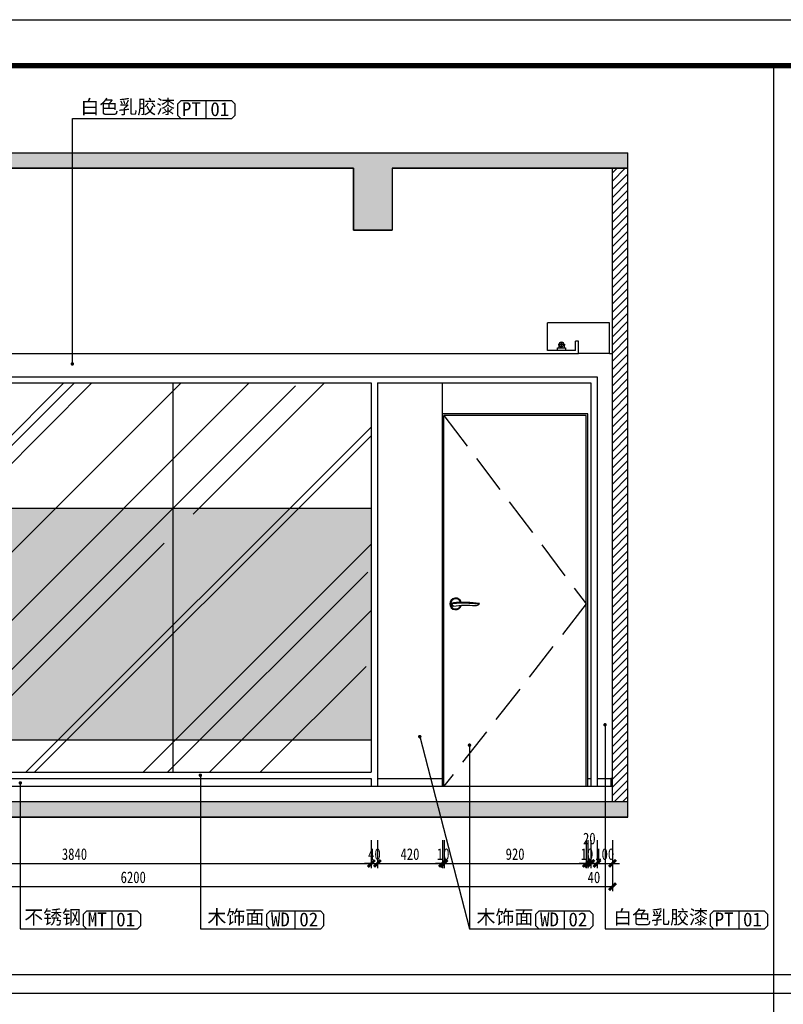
# Model space of a CAD drawing. Extents: x -20392 to -1937, y -1968 to 11268.
# Tile 3 of 6: x -16248 to -11309, y 4577 to 10950. Entities that reach past the tile are written whole.
import ezdxf

# ---------------------------------------------------------------- set-up
doc = ezdxf.new("R2010")
doc.units = 0
doc.header["$LTSCALE"] = 1000
doc.header["$MEASUREMENT"] = 0
for name, pattern in [('DASH', [0.35, 0.25, -0.1]), ('DASHED2', [0.375, 0.25, -0.125]), ('HIDDEN', [0.375, 0.25, -0.125])]:
    doc.linetypes.add(name, pattern=pattern)
for name, color, linetype in [('A-建筑-柱子、剪力墙', 251, 'Continuous'), ('C-顶棚-灯具', 4, 'Continuous'), ('D-地面-材料铺设', 251, 'Continuous'), ('E--图例', 3, 'Continuous'), ('E-图框', 100, 'Continuous'), ('E-尺寸标注', 9, 'Continuous'), ('E-文本', 7, 'Continuous'), ('Q-立面-填充', 251, 'Continuous'), ('Q-立面-墙体', 2, 'Continuous'), ('Q-立面-完成面造型线', 6, 'Continuous'), ('Q-立面-次粗线', 31, 'Continuous'), ('Q-立面-粗线', 30, 'Continuous'), ('Q-立面-细线', 8, 'Continuous')]:
    doc.layers.add(name, color=color, linetype=linetype)
doc.layers.add('A-批量打印图层', color=251, linetype='Continuous', plot=False)
doc.layers.add('图框外线', color=1, linetype='Continuous', plot=False)
doc.styles.add('CCD_DIM', font='SimSun.ttf', dxfattribs={"width": 0.8})
doc.styles.add('TXT', font='SimSun.ttf', dxfattribs={"width": 0.7})
doc.styles.add('黑体', font='SIMHEI_0.TTF')
doc.dimstyles.new('1-1', dxfattribs={"dimscale": 0, "dimtxt": 2.5, "dimasz": 1.5, "dimexe": 1, "dimexo": 1, "dimgap": 0.75, "dimtad": 1, "dimdec": 0, "dimrnd": 0.005, "dimzin": 0, "dimdsep": 46, "dimtxsty": 'CCD_DIM', "dimblk": 'ARCHTICK', "dimcen": 0.13, "dimclrd": 44, "dimclre": 44, "dimclrt": 50, "dimadec": 0, "dimazin": 0, "dimtfac": 1, "dimtdec": 0, "dimtix": 1, "dimtmove": 2, "dimatfit": 3, "dimldrblk": 'DOT', "dimfxl": 5, "dimfxlon": 1, "dimtvp": 1, "dimtolj": 1, "dimtzin": 0, "dimarcsym": 0})
doc.dimstyles.new('HAHD-1', dxfattribs={"dimscale": 0, "dimtxt": 2.5, "dimasz": 1.5, "dimexe": 1, "dimexo": 0, "dimgap": 0.3, "dimtad": 1, "dimdec": 0, "dimzin": 0, "dimdsep": 46, "dimtxsty": 'TXT', "dimblk": 'ARCHTICK', "dimcen": 0.09, "dimclrd": 8, "dimclre": 8, "dimclrt": 256, "dimadec": 0, "dimazin": 0, "dimtfac": 1, "dimtdec": 0, "dimtix": 1, "dimtofl": 0, "dimtmove": 2, "dimatfit": 3, "dimldrblk": 'DOTSMALL', "dimfxl": 5, "dimfxlon": 1, "dimtolj": 1, "dimtzin": 0, "dimarcsym": 0})

# ---------------------------------------------------------------- blocks, each defined once
blk = doc.blocks.new('_ArchTick')
at = {"color": 0, "linetype": 'ByBlock', "const_width": 0.4}
blk.add_lwpolyline([(-0.5, -0.5), (0.5, 0.5)], dxfattribs=at)
blk = doc.blocks.new('*D270')
at = {"layer": 'Defpoints', "color": 0, "linetype": 'DASHED2', "ltscale": 2000, "transparency": 16777216}
for p in [(85.93, 258.56), (213.93, 258.56), (213.93, 248.56)]:
    blk.add_point(p, dxfattribs=at)
at = {"layer": 'Q-立面-墙体', "color": 44, "linetype": 'DASHED2', "lineweight": -2, "ltscale": 2000, "transparency": 16777216}
for p, q in [((85.93, 253.56), (85.93, 247.56)), ((213.93, 253.56), (213.93, 247.56)), ((85.93, 248.56), (213.93, 248.56))]:
    blk.add_line(p, q, dxfattribs=at)
at = {"layer": 'Q-立面-墙体', "color": 44, "linetype": 'DASHED2', "lineweight": -2, "ltscale": 2000, "transparency": 16777216, "xscale": 1.500000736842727, "yscale": 1.500000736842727, "zscale": 1.500000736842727, "rotation": 180}
blk.add_blockref('_ArchTick', (85.93, 248.56), dxfattribs=at)
at = {"layer": 'Q-立面-墙体', "color": 44, "linetype": 'DASHED2', "lineweight": -2, "ltscale": 2000, "transparency": 16777216, "xscale": 1.500000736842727, "yscale": 1.500000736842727, "zscale": 1.500000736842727}
blk.add_blockref('_ArchTick', (213.93, 248.56), dxfattribs=at)
at = {"layer": 'Q-立面-墙体', "color": 50, "linetype": 'DASHED2', "ltscale": 2000, "transparency": 16777216, "insert": (149.93, 250.56), "char_height": 2.5, "attachment_point": 5, "style": 'CCD_DIM'}
blk.add_mtext('\\A1;3840', dxfattribs=at)
blk = doc.blocks.new('_Dot')
at = {"color": 0, "linetype": 'ByBlock', "lineweight": -2}
blk.add_line((-0.5, 0), (-1, 0), dxfattribs=at)
at = {"color": 0, "linetype": 'ByBlock', "const_width": 0.5}
blk.add_lwpolyline([(-0.25, 0, 1), (0.25, 0, 1)], format="xyb", close=True, dxfattribs=at)
blk = doc.blocks.new('*D271')
at = {"layer": 'Defpoints', "color": 0, "linetype": 'DASHED2', "ltscale": 2000, "transparency": 16777216}
for p in [(59.27, 258.56), (265.93, 258.56), (265.93, 243.56)]:
    blk.add_point(p, dxfattribs=at)
at = {"layer": 'Q-立面-墙体', "color": 44, "linetype": 'DASHED2', "lineweight": -2, "ltscale": 2000, "transparency": 16777216}
for p, q in [((59.27, 248.56), (59.27, 242.56)), ((265.93, 248.56), (265.93, 242.56)), ((59.27, 243.56), (265.93, 243.56))]:
    blk.add_line(p, q, dxfattribs=at)
at = {"layer": 'Q-立面-墙体', "color": 44, "linetype": 'DASHED2', "lineweight": -2, "ltscale": 2000, "transparency": 16777216, "xscale": 1.500000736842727, "yscale": 1.500000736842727, "zscale": 1.500000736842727, "rotation": 180}
blk.add_blockref('_ArchTick', (59.27, 243.56), dxfattribs=at)
at = {"layer": 'Q-立面-墙体', "color": 44, "linetype": 'DASHED2', "lineweight": -2, "ltscale": 2000, "transparency": 16777216, "xscale": 1.500000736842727, "yscale": 1.500000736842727, "zscale": 1.500000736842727}
blk.add_blockref('_ArchTick', (265.93, 243.56), dxfattribs=at)
at = {"layer": 'Q-立面-墙体', "color": 50, "linetype": 'DASHED2', "ltscale": 2000, "transparency": 16777216, "insert": (162.6, 245.56), "char_height": 2.5, "attachment_point": 5, "style": 'CCD_DIM'}
blk.add_mtext('\\A1;6200', dxfattribs=at)
blk = doc.blocks.new('A$C300D36C0')
at = {"layer": 'Q-立面-细线', "color": 31}
blk.add_lwpolyline([(22.5, 23.6, -0.055454), (163.8, 26.2, 0.277934), (192, 39.8, 0.053614), (22.5, 44.6, 1.03945)], format="xyb", close=True, dxfattribs=at)
at = {"layer": 'Q-立面-细线'}
blk.add_lwpolyline([(22.5, 23.6, -0.945007), (23.8, 41.7, -0.058417), (181.5, 37.3, 0.046954), (189.8, 36.8, 0.046954)], format="xyb", dxfattribs=at)
at = {"layer": 'Q-立面-细线', "color": 31}
blk.add_arc((37.5, 37.5), 37.5, 14.63473, 345.56541, dxfattribs=at)
at = {"layer": 'Q-立面-细线'}
blk.add_arc((37.5, 37.5), 33, 16.54102, 343.09635, dxfattribs=at)
blk = doc.blocks.new('A$C7DEE423E')
at = {"layer": 'Q-立面-次粗线'}
for p, q in [((-2855.6, 1046.9), (-1915.6, 1046.9)), ((-2855.6, -1363.1), (-2855.6, 1046.9)), ((-2845.6, 1036.9), (-1925.6, 1036.9)), ((-2845.6, -1363.1), (-2845.6, 1036.9)), ((-1925.6, -1363.1), (-1925.6, 1036.9)), ((-1915.6, -1363.1), (-1915.6, 1046.9)), ((-2855.6, -1363.1), (-2855.6, 1016.9)), ((-1915.6, -1363.1), (-1915.6, 1016.9))]:
    blk.add_line(p, q, dxfattribs=at)
at = {"layer": 'Q-立面-细线', "linetype": 'DASH'}
for p, q in [((-1925.6, 1036.9), (-2845.6, -183.1)), ((-2845.6, -183.1), (-1925.6, -1363.1))]:
    blk.add_line(p, q, dxfattribs=at)
at = {"extrusion": (0, 0, -1), "zscale": -1}
blk.add_blockref('A$C300D36C0', (1963.6, -220.6), dxfattribs=at)
blk = doc.blocks.new('fagfagaga')
at = {"layer": 'C-顶棚-灯具', "color": 8, "ltscale": 2}
for p, q in [((340149.6, -238852.2), (340104.5, -238852.2)), ((340126.5, -238869.1), (340126.5, -238831.9))]:
    blk.add_line(p, q, dxfattribs=at)
at = {"layer": 'C-顶棚-灯具', "color": 4, "ltscale": 2}
for p, q in [((340109.3, -238851.3), (340109.3, -238871.9)), ((340143, -238851.3), (340143, -238871.9)), ((340101.5, -238871.9), (340151.5, -238871.9)), ((340101.5, -238889), (340101.5, -238871.9)), ((340151.5, -238889), (340101.5, -238889)), ((340151.5, -238871.9), (340151.5, -238889))]:
    blk.add_line(p, q, dxfattribs=at)
blk.add_ellipse((340126.2, -238851.3), major_axis=(-11.9, 11.9), ratio=1, start_param=3.871223, end_param=7.124352, dxfattribs=at)
at = {"layer": 'C-顶棚-灯具', "color": 8, "ltscale": 2}
blk.add_ellipse((340126.2, -238851.3), major_axis=(9.74, 9.74), ratio=1, start_param=5.497787, end_param=11.780972, dxfattribs=at)
blk = doc.blocks.new('*D244')
at = {"layer": 'Defpoints', "color": 0, "linetype": 'DASHED2', "ltscale": 2000, "transparency": 16777216}
for p in [(213.93, 265.23), (215.26, 265.23), (215.26, 248.56)]:
    blk.add_point(p, dxfattribs=at)
at = {"layer": 'Q-立面-墙体', "color": 44, "linetype": 'DASHED2', "lineweight": -2, "ltscale": 2000, "transparency": 16777216}
for p, q in [((213.93, 253.56), (213.93, 247.56)), ((215.26, 253.56), (215.26, 247.56)), ((213.93, 248.56), (212.43, 248.56)), ((213.93, 248.56), (215.26, 248.56)), ((215.26, 248.56), (216.76, 248.56))]:
    blk.add_line(p, q, dxfattribs=at)
at = {"layer": 'Q-立面-墙体', "color": 44, "linetype": 'DASHED2', "lineweight": -2, "ltscale": 2000, "transparency": 16777216, "xscale": 1.500000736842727, "yscale": 1.500000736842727, "zscale": 1.500000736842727}
blk.add_blockref('_ArchTick', (213.93, 248.56), dxfattribs=at)
at = {"layer": 'Q-立面-墙体', "color": 44, "linetype": 'DASHED2', "lineweight": -2, "ltscale": 2000, "transparency": 16777216, "xscale": 1.500000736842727, "yscale": 1.500000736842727, "zscale": 1.500000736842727, "rotation": 180}
blk.add_blockref('_ArchTick', (215.26, 248.56), dxfattribs=at)
at = {"layer": 'Q-立面-墙体', "color": 50, "linetype": 'DASHED2', "ltscale": 2000, "transparency": 16777216, "insert": (214.6, 250.56), "char_height": 2.5, "attachment_point": 5, "style": 'CCD_DIM'}
blk.add_mtext('\\A1;40', dxfattribs=at)
blk = doc.blocks.new('*D245')
at = {"layer": 'Defpoints', "color": 0, "linetype": 'DASHED2', "ltscale": 2000, "transparency": 16777216}
for p in [(215.26, 265.23), (229.26, 265.23), (229.26, 248.56)]:
    blk.add_point(p, dxfattribs=at)
at = {"layer": 'Q-立面-墙体', "color": 44, "linetype": 'DASHED2', "lineweight": -2, "ltscale": 2000, "transparency": 16777216}
for p, q in [((215.26, 253.56), (215.26, 247.56)), ((229.26, 253.56), (229.26, 247.56)), ((215.26, 248.56), (229.26, 248.56))]:
    blk.add_line(p, q, dxfattribs=at)
at = {"layer": 'Q-立面-墙体', "color": 44, "linetype": 'DASHED2', "lineweight": -2, "ltscale": 2000, "transparency": 16777216, "xscale": 1.500000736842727, "yscale": 1.500000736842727, "zscale": 1.500000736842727, "rotation": 180}
blk.add_blockref('_ArchTick', (215.26, 248.56), dxfattribs=at)
at = {"layer": 'Q-立面-墙体', "color": 44, "linetype": 'DASHED2', "lineweight": -2, "ltscale": 2000, "transparency": 16777216, "xscale": 1.500000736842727, "yscale": 1.500000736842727, "zscale": 1.500000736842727}
blk.add_blockref('_ArchTick', (229.26, 248.56), dxfattribs=at)
at = {"layer": 'Q-立面-墙体', "color": 50, "linetype": 'DASHED2', "ltscale": 2000, "transparency": 16777216, "insert": (222.26, 250.56), "char_height": 2.5, "attachment_point": 5, "style": 'CCD_DIM'}
blk.add_mtext('\\A1;420', dxfattribs=at)
blk = doc.blocks.new('*D246')
at = {"layer": 'Defpoints', "color": 0, "linetype": 'DASHED2', "ltscale": 2000, "transparency": 16777216}
for p in [(229.26, 265.23), (229.6, 265.23), (229.6, 248.56)]:
    blk.add_point(p, dxfattribs=at)
at = {"layer": 'Q-立面-墙体', "color": 44, "linetype": 'DASHED2', "lineweight": -2, "ltscale": 2000, "transparency": 16777216}
for p, q in [((229.26, 253.56), (229.26, 247.56)), ((229.6, 253.56), (229.6, 247.56)), ((229.26, 248.56), (227.76, 248.56)), ((229.26, 248.56), (229.6, 248.56)), ((229.6, 248.56), (231.1, 248.56))]:
    blk.add_line(p, q, dxfattribs=at)
at = {"layer": 'Q-立面-墙体', "color": 44, "linetype": 'DASHED2', "lineweight": -2, "ltscale": 2000, "transparency": 16777216, "xscale": 1.500000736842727, "yscale": 1.500000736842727, "zscale": 1.500000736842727}
blk.add_blockref('_ArchTick', (229.26, 248.56), dxfattribs=at)
at = {"layer": 'Q-立面-墙体', "color": 44, "linetype": 'DASHED2', "lineweight": -2, "ltscale": 2000, "transparency": 16777216, "xscale": 1.500000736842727, "yscale": 1.500000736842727, "zscale": 1.500000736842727, "rotation": 180}
blk.add_blockref('_ArchTick', (229.6, 248.56), dxfattribs=at)
at = {"layer": 'Q-立面-墙体', "color": 50, "linetype": 'DASHED2', "ltscale": 2000, "transparency": 16777216, "insert": (229.43, 250.56), "char_height": 2.5, "attachment_point": 5, "style": 'CCD_DIM'}
blk.add_mtext('\\A1;10', dxfattribs=at)
blk = doc.blocks.new('*D247')
at = {"layer": 'Defpoints', "color": 0, "linetype": 'DASHED2', "ltscale": 2000, "transparency": 16777216}
for p in [(229.6, 265.23), (260.26, 265.23), (260.26, 248.56)]:
    blk.add_point(p, dxfattribs=at)
at = {"layer": 'Q-立面-墙体', "color": 44, "linetype": 'DASHED2', "lineweight": -2, "ltscale": 2000, "transparency": 16777216}
for p, q in [((229.6, 253.56), (229.6, 247.56)), ((260.26, 253.56), (260.26, 247.56)), ((229.6, 248.56), (260.26, 248.56))]:
    blk.add_line(p, q, dxfattribs=at)
at = {"layer": 'Q-立面-墙体', "color": 44, "linetype": 'DASHED2', "lineweight": -2, "ltscale": 2000, "transparency": 16777216, "xscale": 1.500000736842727, "yscale": 1.500000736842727, "zscale": 1.500000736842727, "rotation": 180}
blk.add_blockref('_ArchTick', (229.6, 248.56), dxfattribs=at)
at = {"layer": 'Q-立面-墙体', "color": 44, "linetype": 'DASHED2', "lineweight": -2, "ltscale": 2000, "transparency": 16777216, "xscale": 1.500000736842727, "yscale": 1.500000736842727, "zscale": 1.500000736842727}
blk.add_blockref('_ArchTick', (260.26, 248.56), dxfattribs=at)
at = {"layer": 'Q-立面-墙体', "color": 50, "linetype": 'DASHED2', "ltscale": 2000, "transparency": 16777216, "insert": (244.93, 250.56), "char_height": 2.5, "attachment_point": 5, "style": 'CCD_DIM'}
blk.add_mtext('\\A1;920', dxfattribs=at)
blk = doc.blocks.new('*D248')
at = {"layer": 'Defpoints', "color": 0, "linetype": 'DASHED2', "ltscale": 2000, "transparency": 16777216}
for p in [(260.26, 265.23), (260.6, 265.23), (260.6, 248.56)]:
    blk.add_point(p, dxfattribs=at)
at = {"layer": 'Q-立面-墙体', "color": 44, "linetype": 'DASHED2', "lineweight": -2, "ltscale": 2000, "transparency": 16777216}
for p, q in [((260.26, 253.56), (260.26, 247.56)), ((260.6, 253.56), (260.6, 247.56)), ((260.26, 248.56), (258.76, 248.56)), ((260.26, 248.56), (260.6, 248.56)), ((260.6, 248.56), (262.1, 248.56))]:
    blk.add_line(p, q, dxfattribs=at)
at = {"layer": 'Q-立面-墙体', "color": 44, "linetype": 'DASHED2', "lineweight": -2, "ltscale": 2000, "transparency": 16777216, "xscale": 1.500000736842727, "yscale": 1.500000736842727, "zscale": 1.500000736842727}
blk.add_blockref('_ArchTick', (260.26, 248.56), dxfattribs=at)
at = {"layer": 'Q-立面-墙体', "color": 44, "linetype": 'DASHED2', "lineweight": -2, "ltscale": 2000, "transparency": 16777216, "xscale": 1.500000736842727, "yscale": 1.500000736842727, "zscale": 1.500000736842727, "rotation": 180}
blk.add_blockref('_ArchTick', (260.6, 248.56), dxfattribs=at)
at = {"layer": 'Q-立面-墙体', "color": 50, "linetype": 'DASHED2', "ltscale": 2000, "transparency": 16777216, "insert": (260.43, 250.56), "char_height": 2.5, "attachment_point": 5, "style": 'CCD_DIM'}
blk.add_mtext('\\A1;10', dxfattribs=at)
blk = doc.blocks.new('*D249')
at = {"layer": 'Defpoints', "color": 0, "linetype": 'DASHED2', "ltscale": 2000, "transparency": 16777216}
for p in [(260.6, 265.23), (261.26, 265.23), (261.26, 248.56)]:
    blk.add_point(p, dxfattribs=at)
at = {"layer": 'Q-立面-墙体', "color": 44, "linetype": 'DASHED2', "lineweight": -2, "ltscale": 2000, "transparency": 16777216}
for p, q in [((260.6, 253.56), (260.6, 247.56)), ((261.26, 253.56), (261.26, 247.56)), ((260.6, 248.56), (259.1, 248.56)), ((260.6, 248.56), (261.26, 248.56)), ((261.26, 248.56), (262.76, 248.56))]:
    blk.add_line(p, q, dxfattribs=at)
at = {"layer": 'Q-立面-墙体', "color": 44, "linetype": 'DASHED2', "lineweight": -2, "ltscale": 2000, "transparency": 16777216, "xscale": 1.500000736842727, "yscale": 1.500000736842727, "zscale": 1.500000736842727}
blk.add_blockref('_ArchTick', (260.6, 248.56), dxfattribs=at)
at = {"layer": 'Q-立面-墙体', "color": 44, "linetype": 'DASHED2', "lineweight": -2, "ltscale": 2000, "transparency": 16777216, "xscale": 1.500000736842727, "yscale": 1.500000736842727, "zscale": 1.500000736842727, "rotation": 180}
blk.add_blockref('_ArchTick', (261.26, 248.56), dxfattribs=at)
at = {"layer": 'Q-立面-墙体', "color": 50, "linetype": 'DASHED2', "ltscale": 2000, "transparency": 16777216, "insert": (260.93, 253.93), "char_height": 2.5, "attachment_point": 5, "style": 'CCD_DIM'}
blk.add_mtext('\\A1;20', dxfattribs=at)
blk = doc.blocks.new('*D250')
at = {"layer": 'Defpoints', "color": 0, "linetype": 'DASHED2', "ltscale": 2000, "transparency": 16777216}
for p in [(261.26, 265.23), (262.6, 265.23), (262.6, 248.56)]:
    blk.add_point(p, dxfattribs=at)
at = {"layer": 'Q-立面-墙体', "color": 44, "linetype": 'DASHED2', "lineweight": -2, "ltscale": 2000, "transparency": 16777216}
for p, q in [((261.26, 253.56), (261.26, 247.56)), ((262.6, 253.56), (262.6, 247.56)), ((261.26, 248.56), (259.76, 248.56)), ((261.26, 248.56), (262.6, 248.56)), ((262.6, 248.56), (264.1, 248.56))]:
    blk.add_line(p, q, dxfattribs=at)
at = {"layer": 'Q-立面-墙体', "color": 44, "linetype": 'DASHED2', "lineweight": -2, "ltscale": 2000, "transparency": 16777216, "xscale": 1.500000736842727, "yscale": 1.500000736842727, "zscale": 1.500000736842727}
blk.add_blockref('_ArchTick', (261.26, 248.56), dxfattribs=at)
at = {"layer": 'Q-立面-墙体', "color": 44, "linetype": 'DASHED2', "lineweight": -2, "ltscale": 2000, "transparency": 16777216, "xscale": 1.500000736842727, "yscale": 1.500000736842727, "zscale": 1.500000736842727, "rotation": 180}
blk.add_blockref('_ArchTick', (262.6, 248.56), dxfattribs=at)
at = {"layer": 'Q-立面-墙体', "color": 50, "linetype": 'DASHED2', "ltscale": 2000, "transparency": 16777216, "insert": (261.93, 245.55), "char_height": 2.5, "attachment_point": 5, "style": 'CCD_DIM'}
blk.add_mtext('\\A1;40', dxfattribs=at)
blk = doc.blocks.new('*D251')
at = {"layer": 'Defpoints', "color": 0, "linetype": 'DASHED2', "ltscale": 2000, "transparency": 16777216}
for p in [(262.6, 265.23), (265.93, 265.23), (265.93, 248.56)]:
    blk.add_point(p, dxfattribs=at)
at = {"layer": 'Q-立面-墙体', "color": 44, "linetype": 'DASHED2', "lineweight": -2, "ltscale": 2000, "transparency": 16777216}
for p, q in [((262.6, 253.56), (262.6, 247.56)), ((265.93, 253.56), (265.93, 247.56)), ((262.6, 248.56), (261.1, 248.56)), ((262.6, 248.56), (265.93, 248.56)), ((265.93, 248.56), (267.43, 248.56))]:
    blk.add_line(p, q, dxfattribs=at)
at = {"layer": 'Q-立面-墙体', "color": 44, "linetype": 'DASHED2', "lineweight": -2, "ltscale": 2000, "transparency": 16777216, "xscale": 1.500000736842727, "yscale": 1.500000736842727, "zscale": 1.500000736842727}
blk.add_blockref('_ArchTick', (262.6, 248.56), dxfattribs=at)
at = {"layer": 'Q-立面-墙体', "color": 44, "linetype": 'DASHED2', "lineweight": -2, "ltscale": 2000, "transparency": 16777216, "xscale": 1.500000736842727, "yscale": 1.500000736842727, "zscale": 1.500000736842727, "rotation": 180}
blk.add_blockref('_ArchTick', (265.93, 248.56), dxfattribs=at)
at = {"layer": 'Q-立面-墙体', "color": 50, "linetype": 'DASHED2', "ltscale": 2000, "transparency": 16777216, "insert": (264.26, 250.56), "char_height": 2.5, "attachment_point": 5, "style": 'CCD_DIM'}
blk.add_mtext('\\A1;100', dxfattribs=at)
blk = doc.blocks.new('fsfsgdggdg')
at = {"layer": 'E--图例', "color": 3}
blk.add_line((4.83, 1.5), (4.83, -1.5), dxfattribs=at)
blk.add_line((4.83, 1.5), (4.83, -1.5), dxfattribs=at)
blk.add_lwpolyline([(0, 0.95), (0, -0.95), (0.55, -1.5), (9.2, -1.5), (9.75, -0.95), (9.75, 0.95), (9.2, 1.5), (0.55, 1.5)], close=True, dxfattribs=at)
blk = doc.blocks.new('0')
at = {"layer": 'A-建筑-柱子、剪力墙'}
h = blk.add_hatch(color=256, dxfattribs=at)
h.dxf.hatch_style = 1
h.paths.add_polyline_path([(269.263, 401.892), (55.932, 401.892), (55.932, 398.559), (67.599, 398.559), (67.599, 375.226), (79.265, 375.226), (79.265, 398.559), (210.097, 398.559), (210.097, 385.225), (218.43, 385.225), (218.43, 398.559), (269.263, 398.559)])
h = blk.add_hatch(color=256, dxfattribs=at)
h.dxf.hatch_style = 1
h.paths.add_polyline_path([(269.263, 261.893), (55.932, 261.893), (55.932, 258.56), (269.263, 258.56)])
at = {"layer": 'Q-立面-填充'}
h = blk.add_hatch(dxfattribs=at)
h.set_pattern_fill('ANSI31', color=256, scale=0.33333)
h.set_pattern_definition([(45, (5103.8516, 16931.6161), (-0.8838742, 0.8838742), [])])
h.paths.add_polyline_path([(269.263, 398.559), (265.93, 398.559), (265.93, 261.893), (269.263, 261.893)])
at = {"layer": 'Q-立面-填充', "linetype": 'DASHED2', "ltscale": 2000}
h = blk.add_hatch(dxfattribs=at)
h.set_pattern_fill('AR-RROOF', color=256, scale=26.666387, angle=45, style=0)
h.set_pattern_definition([(45, (5103.296, 16931.616), (22.62718, 60.339145), [399.9958, -53.33277, 133.33193, -26.6664]), (45, (5118.946, 16966.123), (-43.93444, 6.222474), [79.99916, -8.7999, 159.99832, -19.9998]), (45, (5096.696, 16957.072), (85.417602, 110.68462), [213.3311, -37.33294, 106.66555, -26.66639])])
h.paths.add_polyline_path([(213.931, 325.226), (85.598, 325.226), (85.598, 275.227), (213.931, 275.227)])
h.paths.add_polyline_path([(213.931, 352.226), (85.598, 352.226), (85.598, 325.226), (213.931, 325.226)])
h.paths.add_polyline_path([(213.931, 275.227), (85.598, 275.227), (85.598, 268.227), (213.931, 268.227)])
at = {"layer": 'Q-立面-细线'}
h = blk.add_hatch(dxfattribs=at)
h.set_pattern_fill('AR-SAND', color=256, scale=1.333319, style=0)
h.set_pattern_definition([(37.5, (34499.52, 22299.9534), (-0.08399026, 2.56907139), [0, -2.02664539, 0, -2.26664287, 0, -2.16664392]), (7.5, (34499.52, 22299.9534), (2.3596775, 3.76282192), [0, -1.09332186, 0, -1.82664749, 0, -0.69999265]), (327.5, (34497.88, 22299.9534), (4.15214556, 0.00754533), [0, -0.66665967, 0, -2.3999748, 0, -3.13330044]), (317.5, (34497.88, 22299.9534), (4.00812673, 1.1702218), [0, -0.33332983, 0, -1.57331682, 0, -1.7999811])])
h.paths.add_polyline_path([(213.931, 325.226), (85.598, 325.226), (85.598, 275.227), (213.931, 275.227)])
at = {"color": 3}
for p, q in [((300.747, 25.07), (300.747, 420.707)), ((22.485, 224.606), (281.283, 224.606)), ((281.283, 224.606), (540.081, 224.606)), ((22.485, 220.606), (281.283, 220.606)), ((281.283, 220.606), (540.081, 220.606))]:
    blk.add_line(p, q, dxfattribs=at)
at = {"layer": 'A-批量打印图层'}
blk.add_lwpolyline([(10.545, 430.606), (604.545, 430.606), (604.545, 10.606), (10.545, 10.606)], close=True, dxfattribs=at)
at = {"layer": 'E-图框', "color": 4, "const_width": 1.131}
blk.add_lwpolyline([(21.919, 420.707), (594.646, 420.707), (594.646, 20.505), (21.919, 20.505)], close=True, dxfattribs=at)
at = {"layer": 'Q-立面-墙体', "ltscale": 0.5}
for p, q in [((55.932, 401.892, 0.23), (269.263, 401.892, 0.23)), ((79.265, 398.559, 0.23), (210.097, 398.559, 0.23)), ((210.097, 398.559, 0.23), (210.097, 385.225, 0.23)), ((218.43, 398.559, 0.23), (218.43, 385.225, 0.23)), ((218.43, 398.559, 0.23), (269.263, 398.559, 0.23)), ((210.097, 385.225, 0.23), (218.43, 385.225, 0.23)), ((55.932, 261.893, 0.23), (269.263, 261.893, 0.23)), ((55.932, 258.56, 0.23), (269.263, 258.56, 0.23))]:
    blk.add_line(p, q, dxfattribs=at)
at = {"layer": 'Q-立面-墙体', "linetype": 'HIDDEN', "ltscale": 2000}
for p, q in [((269.263, 258.56, 0.23), (269.263, 401.892, 0.23)), ((265.93, 261.893, 0.23), (265.93, 398.559, 0.23))]:
    blk.add_line(p, q, dxfattribs=at)
at = {"layer": 'Q-立面-墙体', "elevation": 0.23}
for points in [[(55.932, 398.559), (55.932, 401.892), (269.263, 401.892)], [(269.263, 398.559), (218.43, 398.559), (218.43, 385.225), (210.097, 385.225), (210.097, 398.559), (79.265, 398.559), (79.265, 375.226), (67.599, 375.226), (67.599, 398.559), (55.932, 398.559), (55.932, 258.56)], [(269.263, 258.56), (55.932, 258.56), (55.932, 261.893), (269.263, 261.893)]]:
    blk.add_lwpolyline(points, dxfattribs=at)
at = {"layer": 'Q-立面-完成面造型线'}
for p, q in [((265.263, 365.226, 0.23), (251.93, 365.226, 0.23)), ((251.93, 359.226, 0.23), (251.93, 365.226, 0.23)), ((265.263, 358.559, 0.23), (265.263, 365.226, 0.23)), ((258.597, 361.226, 0.23), (257.93, 361.226, 0.23)), ((257.93, 359.226, 0.23), (257.93, 361.226, 0.23)), ((258.597, 358.559, 0.23), (258.597, 361.226, 0.23)), ((257.93, 359.226, 0.23), (251.93, 359.226, 0.23)), ((91.598, 358.559, 0.23), (258.597, 358.559, 0.23)), ((265.263, 358.559, 0.23), (265.93, 358.559, 0.23)), ((59.265, 265.227, 0.23), (265.93, 265.227, 0.23))]:
    blk.add_line(p, q, dxfattribs=at)
at = {"layer": 'Q-立面-完成面造型线', "elevation": 0.23}
blk.add_lwpolyline([(265.93, 266.893), (265.597, 266.893), (265.597, 265.227)], dxfattribs=at)
at = {"layer": 'Q-立面-次粗线'}
for p, q in [((215.264, 266.893, 0.23), (229.264, 266.893, 0.23)), ((260.597, 266.893, 0.23), (261.263, 266.893, 0.23)), ((262.597, 266.893, 0.23), (265.597, 266.893, 0.23))]:
    blk.add_line(p, q, dxfattribs=at)
at = {"layer": 'Q-立面-粗线'}
for p, q in [((84.265, 353.559, 0.23), (262.597, 353.559, 0.23)), ((262.597, 353.559, 0.23), (262.597, 265.227, 0.23)), ((85.598, 352.226, 0.23), (213.931, 352.226, 0.23)), ((213.931, 352.226, 0.23), (213.931, 268.227, 0.23)), ((215.264, 352.226, 0.23), (215.264, 265.227, 0.23)), ((215.264, 352.226, 0.23), (261.263, 352.226, 0.23)), ((261.263, 352.226, 0.23), (261.263, 265.227, 0.23)), ((85.598, 268.227, 0.23), (213.931, 268.227, 0.23)), ((84.265, 266.893, 0.23), (213.931, 266.893, 0.23)), ((213.931, 266.893, 0.23), (213.931, 265.227, 0.23))]:
    blk.add_line(p, q, dxfattribs=at)
at = {"layer": 'Q-立面-细线', "linetype": 'DASHED2', "ltscale": 2000}
for p, q in [((265.263, 358.559, 0.23), (258.597, 358.559, 0.23)), ((171.153, 352.226, 0.23), (171.153, 268.227, 0.23))]:
    blk.add_line(p, q, dxfattribs=at)
at = {"layer": 'Q-立面-细线'}
for p, q in [((229.264, 345.559, 0.23), (229.264, 352.226, 0.23)), ((85.598, 325.226, 0.23), (213.931, 325.226, 0.23)), ((85.598, 275.227, 0.23), (213.931, 275.227, 0.23))]:
    blk.add_line(p, q, dxfattribs=at)
at = {"layer": '图框外线', "color": 1}
blk.add_lwpolyline([(10.606, 430.606), (604.545, 430.606), (604.545, 10.606), (10.606, 10.606)], close=True, dxfattribs=at)
blk.add_lwpolyline([(10.606, 430.606), (604.545, 430.606), (604.545, 10.606), (10.606, 10.606)], close=True, dxfattribs=at)
blk.add_lwpolyline([(10.606, 430.606), (604.545, 430.606), (604.545, 10.606), (10.606, 10.606)], close=True, dxfattribs=at)
at = {"layer": 'D-地面-材料铺设', "xscale": 1.272857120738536, "yscale": 1.272857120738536, "zscale": 1.272857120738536}
for p in [(172.131, 411.192), (151.832, 236.362), (191.317, 236.362), (249.345, 236.362), (286.987, 236.362)]:
    blk.add_blockref('fsfsgdggdg', p, dxfattribs=at)
at = {"layer": 'Q-立面-填充', "xscale": 0.03333298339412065, "yscale": 0.03333298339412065, "zscale": 0.03333298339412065}
blk.add_blockref('fagfagaga', (-11082.5, 8322.108, 0.23), dxfattribs=at)
at = {"layer": 'Q-立面-墙体', "linetype": 'HIDDEN', "ltscale": 2000, "xscale": -0.03333298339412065, "yscale": 0.03333298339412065, "zscale": 0.03333298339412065}
blk.add_blockref('A$C7DEE423E', (165.41, 310.662, 0.23), dxfattribs=at)
at = {"layer": 'E-文本', "char_height": 3, "style": '黑体'}
for s, insert, width, attachment_point in [('\\pt57;白色乳胶漆', (171.669, 413.311), 53.81883, 3), ('PT 01', (173.095, 412.811), 68.50368, 1), ('\\pt57;不锈钢', (151.37, 238.48), 53.81883, 3), ('MT 01', (152.796, 237.981), 68.50368, 1), ('\\pt57;木饰面', (190.855, 238.48), 53.81883, 3), ('WD 02', (192.28, 237.981), 68.50368, 1), ('\\pt57;木饰面', (248.883, 238.48), 53.81883, 3), ('WD 02', (250.308, 237.981), 68.50368, 1), ('\\pt57;白色乳胶漆', (286.525, 238.48), 53.81883, 3), ('PT 01', (287.95, 237.981), 68.50368, 1)]:
    blk.add_mtext(s, dxfattribs=dict(at, insert=insert, width=width, attachment_point=attachment_point))
at = {"layer": 'Q-立面-墙体', "linetype": 'DASHED2', "ltscale": 2000}
for base, p1, p2, picture, middle in [((215.264, 248.56, 0.23), (213.931, 265.227, 0.23), (215.264, 265.227, 0.23), '*D244', (214.597, 250.56, 0.23)), ((229.264, 248.56, 0.23), (215.264, 265.227, 0.23), (229.264, 265.227, 0.23), '*D245', (222.264, 250.56, 0.23)), ((229.597, 248.56, 0.23), (229.264, 265.227, 0.23), (229.597, 265.227, 0.23), '*D246', (229.43, 250.56, 0.23)), ((260.263, 248.56, 0.23), (229.597, 265.227, 0.23), (260.263, 265.227, 0.23), '*D247', (244.93, 250.56, 0.23)), ((260.597, 248.56, 0.23), (260.263, 265.227, 0.23), (260.597, 265.227, 0.23), '*D248', (260.43, 250.56, 0.23)), ((265.93, 248.56, 0.23), (262.597, 265.227, 0.23), (265.93, 265.227, 0.23), '*D251', (264.263, 250.56, 0.23)), ((265.93, 243.56, 0.23), (59.265, 258.56, 0.23), (265.93, 258.56, 0.23), '*D271', (162.598, 245.56, 0.23)), ((213.931, 248.56, 0.23), (85.932, 258.56, 0.23), (213.931, 258.56, 0.23), '*D270', (149.931, 250.56, 0.23))]:
    dim = blk.add_linear_dim(base=base, p1=p1, p2=p2, dimstyle='1-1', override={"dimscale": 1, "dimlfac": 30.000315}, dxfattribs=at)
    dim.commit()
    dim.dimension.update_dxf_attribs({"geometry": picture, "text_midpoint": middle})
for base, p1, p2, picture, middle in [((261.263, 248.56, 0.23), (260.597, 265.227, 0.23), (261.263, 265.227, 0.23), '*D249', (260.93, 253.933, 0.23)), ((262.597, 248.56, 0.23), (261.263, 265.227, 0.23), (262.597, 265.227, 0.23), '*D250', (261.93, 245.552, 0.23))]:
    dim = blk.add_linear_dim(base=base, p1=p1, p2=p2, dimstyle='1-1', override={"dimscale": 1, "dimlfac": 30.000315}, dxfattribs=at)
    dim.commit()
    dim.dimension.update_dxf_attribs({"geometry": picture, "text_midpoint": middle, "dimtype": 160})
at = {"layer": 'E-尺寸标注'}
for points in [[(149.468, 356.329), (149.468, 409.283), (172.836, 409.283)], [(264.323, 278.471), (264.323, 234.452), (287.692, 234.452)], [(224.381, 275.934), (235.1, 234.452), (250.05, 234.452)], [(235.1, 274.088), (235.1, 234.452), (250.05, 234.452)], [(138.253, 265.938), (138.253, 234.452), (152.537, 234.452)], [(177.072, 267.577), (177.072, 234.452), (192.022, 234.452)]]:
    blk.add_leader(points, dimstyle='HAHD-1', override={"dimscale": 1, "dimasz": 0.75, "dimtad": 0, "dimldrblk": 'Dot', "dimfxl": 4}, dxfattribs=at)

msp = doc.modelspace()

# ---------------------------------------------------------------- block references
at = {"xscale": 30, "yscale": 30, "zscale": 30}
msp.add_blockref('0', (-20392, -1968.5), dxfattribs=at)

doc.saveas('drawing.dxf')
